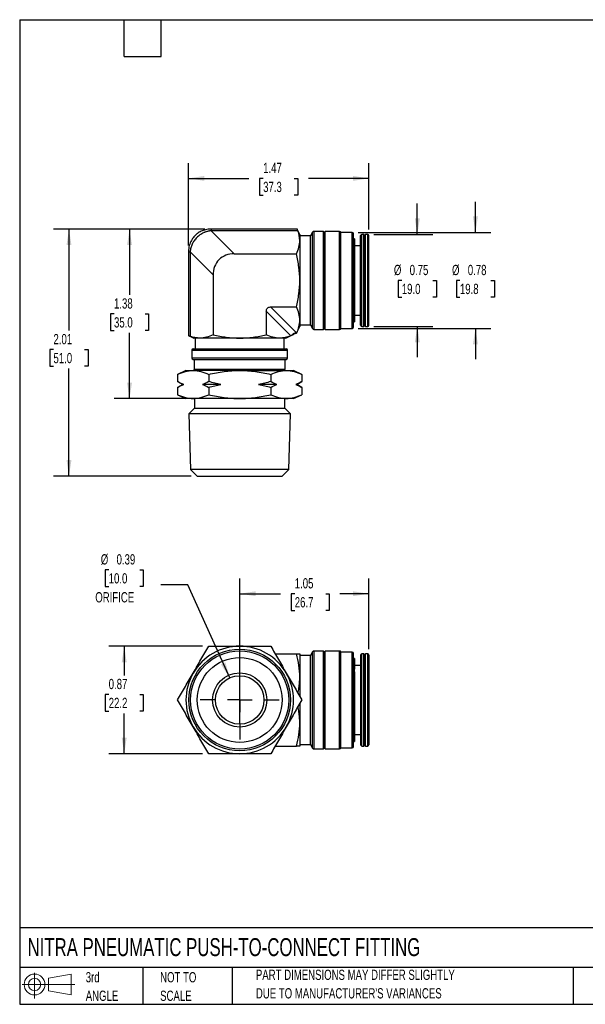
# Model space of a CAD drawing. Header units: inches. Extents: x 0.2 to 10.8, y 0.2 to 8.2.
# Tile 1 of 4: x 0.2 to 4.8, y 0.2 to 8.2. Entities that reach past the tile are written whole.
import ezdxf

# ---------------------------------------------------------------- set-up
doc = ezdxf.new("R2010")
doc.units = ezdxf.units.IN
doc.header["$MEASUREMENT"] = 0
doc.linetypes.add('SLD-Center', pattern=[0.75, 0.6, -0.05, 0.05, -0.05])
doc.linetypes.add('SLD-Solid', pattern=[0])
doc.layers.add('CENTER', color=40, linetype='SLD-Center')
doc.layers.add('SLD-DEFPOINTS', color=7, linetype='Continuous')
doc.layers.add('DIMENSIONS', color=140, linetype='SLD-Solid', lineweight=25)
doc.layers.add('TEXT', color=140, linetype='SLD-Solid', lineweight=25)
doc.styles.add('SLDTEXTSTYLE0', font='TXT', dxfattribs={"width": 0.7})
doc.dimstyles.new('SLDDIMSTYLE0', dxfattribs={"dimtxt": 0.084961, "dimasz": 0.13, "dimexe": 0, "dimexo": 0.0625, "dimgap": 0.02124, "dimtad": 0, "dimtih": 1, "dimtoh": 1, "dimrnd": 1e-09, "dimdsep": 46, "dimtxsty": 'SLDTEXTSTYLE0', "dimsah": 1, "dimcen": 0.09, "dimadec": 0, "dimazin": 2, "dimtfac": 1, "dimtmove": 0, "dimatfit": 0, "dimfxl": 0, "dimfrac": 2, "dimtolj": 1, "dimtzin": 12, "dimarcsym": 0})
doc.dimstyles.new('SLDDIMSTYLE1', dxfattribs={"dimtxt": 0.084961, "dimasz": 0.13, "dimexe": 0, "dimexo": 0.0625, "dimgap": 0.02124, "dimtad": 0, "dimtih": 1, "dimtoh": 1, "dimrnd": 1e-09, "dimzin": 12, "dimdsep": 46, "dimtxsty": 'SLDTEXTSTYLE0', "dimsah": 1, "dimcen": 0.09, "dimadec": 0, "dimazin": 3, "dimtfac": 1, "dimtofl": 0, "dimtmove": 0, "dimatfit": 3, "dimfxl": 0, "dimfrac": 2, "dimtolj": 1, "dimtzin": 12, "dimarcsym": 0})
doc.dimstyles.new('SLDDIMSTYLE4', dxfattribs={"dimtxt": 0.084961, "dimasz": 0.13, "dimexe": 0, "dimexo": 0.0625, "dimgap": 0.02124, "dimtad": 0, "dimtih": 1, "dimtoh": 1, "dimrnd": 1e-09, "dimdsep": 46, "dimtxsty": 'SLDTEXTSTYLE0', "dimsah": 1, "dimcen": 0, "dimadec": 0, "dimazin": 2, "dimtfac": 1, "dimtofl": 0, "dimtmove": 0, "dimatfit": 3, "dimfxl": 0, "dimfrac": 2, "dimtolj": 1, "dimtzin": 12, "dimarcsym": 0})
doc.dimstyles.new('SLDDIMSTYLE5', dxfattribs={"dimtxt": 0.084961, "dimasz": 0.13, "dimexe": 0, "dimexo": 0.0625, "dimgap": 0.02124, "dimtad": 0, "dimtih": 1, "dimtoh": 1, "dimrnd": 1e-09, "dimdsep": 46, "dimtxsty": 'SLDTEXTSTYLE0', "dimsah": 1, "dimcen": 0.09, "dimadec": 0, "dimazin": 2, "dimtfac": 1, "dimtofl": 0, "dimtmove": 0, "dimatfit": 3, "dimfxl": 0, "dimfrac": 2, "dimtolj": 1, "dimtzin": 12, "dimarcsym": 0})

# ---------------------------------------------------------------- blocks, each defined once
blk = doc.blocks.new('Block11')
at = {"color": 7, "linetype": 'SLD-Solid', "lineweight": 18}
for p, q in [((0.1019, 0.2091), (0.1019, 0)), ((0.2157, 0.1641), (0.4006, 0.1981)), ((0.2157, 0.0628), (0.2157, 0.1641)), ((0.4006, 0.1981), (0.4006, 0.0288)), ((0, 0.1135), (0.4281, 0.1135)), ((0.2157, 0.0628), (0.4006, 0.0288))]:
    blk.add_line(p, q, dxfattribs=at)
for radius in [0.0846, 0.0506]:
    blk.add_circle((0.1019, 0.1135), radius, dxfattribs=at)
blk = doc.blocks.new('Block12')
at = {"layer": 'SLD-DEFPOINTS'}
blk.add_blockref('Block11', (0, 0), dxfattribs=at)
blk = doc.blocks.new('SW_NOTE_0_2')
at = {"layer": 'TEXT', "color": 0, "char_height": 0.083333, "attachment_point": 1, "style": 'SLDTEXTSTYLE0'}
for s, insert in [('PART DIMENSIONS MAY DIFFER SLIGHTLY', (0, 0.1074)), ("DUE TO MANUFACTURER'S VARIANCES", (0, -0.0431))]:
    blk.add_mtext(s, dxfattribs=dict(at, insert=insert))
blk = doc.blocks.new('SW_NOTE_0_3')
at = {"layer": 'TEXT', "color": 0, "char_height": 0.08333, "attachment_point": 1, "style": 'SLDTEXTSTYLE0'}
for s, insert in [('NOT TO', (0, 0.1074)), ('SCALE', (0, -0.0431))]:
    blk.add_mtext(s, dxfattribs=dict(at, insert=insert))
blk = doc.blocks.new('SW_NOTE_0_4')
at = {"layer": 'TEXT', "color": 0, "char_height": 0.08333, "attachment_point": 1, "style": 'SLDTEXTSTYLE0'}
for s, insert in [('3rd', (0, 0.1074)), ('ANGLE', (0, -0.0431))]:
    blk.add_mtext(s, dxfattribs=dict(at, insert=insert))
blk = doc.blocks.new('_D')
at = {"layer": 'DIMENSIONS'}
for p, q in [((3.4822, 6.5056), (3.4822, 6.7556)), ((3.1287, 6.5056), (3.6072, 6.5056)), ((3.356, 6.1316), (3.3274, 6.1316)), ((3.3274, 6.1316), (3.3274, 5.9966)), ((3.6084, 6.1316), (3.637, 6.1316)), ((3.637, 6.1316), (3.637, 5.9966)), ((3.3274, 5.9966), (3.356, 5.9966)), ((3.637, 5.9966), (3.6084, 5.9966)), ((3.1287, 5.7576), (3.6072, 5.7576)), ((3.4822, 5.7576), (3.4822, 5.5076))]:
    blk.add_line(p, q, dxfattribs=at)
for points in [[(3.4822, 6.5056), (3.5022, 6.6356), (3.4622, 6.6356)], [(3.4822, 5.7576), (3.4622, 5.6276), (3.5022, 5.6276)]]:
    blk.add_solid(points, dxfattribs=at)
at = {"layer": 'DIMENSIONS', "char_height": 0.08333, "attachment_point": 1, "style": 'SLDTEXTSTYLE0'}
for s, insert in [('%%c', (3.2918, 6.2581)), ('0.75', (3.4201, 6.2581)), ('19.0', (3.356, 6.104))]:
    blk.add_mtext(s, dxfattribs=dict(at, insert=insert))
blk = doc.blocks.new('_D_1')
at = {"layer": 'DIMENSIONS'}
for p, q in [((3.9546, 6.5214), (3.9546, 6.7714)), ((3.0019, 6.5214), (4.0796, 6.5214)), ((3.8284, 6.1316), (3.7999, 6.1316)), ((3.7999, 6.1316), (3.7999, 5.9966)), ((4.0809, 6.1316), (4.1094, 6.1316)), ((4.1094, 6.1316), (4.1094, 5.9966)), ((3.7999, 5.9966), (3.8284, 5.9966)), ((4.1094, 5.9966), (4.0809, 5.9966)), ((3.0019, 5.7419), (4.0796, 5.7419)), ((3.9546, 5.7419), (3.9546, 5.4919))]:
    blk.add_line(p, q, dxfattribs=at)
for points in [[(3.9546, 6.5214), (3.9746, 6.6514), (3.9346, 6.6514)], [(3.9546, 5.7419), (3.9346, 5.6119), (3.9746, 5.6119)]]:
    blk.add_solid(points, dxfattribs=at)
at = {"layer": 'DIMENSIONS', "char_height": 0.08333, "attachment_point": 1, "style": 'SLDTEXTSTYLE0'}
for s, insert in [('%%c', (3.7643, 6.2581)), ('0.78', (3.8926, 6.2581)), ('19.8', (3.8284, 6.104))]:
    blk.add_mtext(s, dxfattribs=dict(at, insert=insert))
blk = doc.blocks.new('_D_2')
at = {"layer": 'DIMENSIONS'}
for p, q in [((1.6219, 6.4146), (1.6219, 7.0855)), ((3.0885, 6.5458), (3.0885, 7.0855)), ((1.6219, 6.9605), (2.1138, 6.9605)), ((2.2289, 6.9605), (2.2004, 6.9605)), ((2.2004, 6.9605), (2.2004, 6.8255)), ((2.4814, 6.9605), (2.5099, 6.9605)), ((2.5099, 6.9605), (2.5099, 6.8255)), ((3.0885, 6.9605), (2.5966, 6.9605)), ((2.2004, 6.8255), (2.2289, 6.8255)), ((2.5099, 6.8255), (2.4814, 6.8255))]:
    blk.add_line(p, q, dxfattribs=at)
for points in [[(1.6219, 6.9605), (1.7519, 6.9405), (1.7519, 6.9805)], [(3.0885, 6.9605), (2.9585, 6.9805), (2.9585, 6.9405)]]:
    blk.add_solid(points, dxfattribs=at)
at = {"layer": 'DIMENSIONS', "char_height": 0.08333, "attachment_point": 1, "style": 'SLDTEXTSTYLE0'}
for s, insert in [('1.47', (2.2289, 7.087)), ('37.3', (2.2289, 6.9329))]:
    blk.add_mtext(s, dxfattribs=dict(at, insert=insert))
blk = doc.blocks.new('_D_3')
at = {"layer": 'DIMENSIONS'}
for p, q in [((1.7555, 6.5483), (1.0179, 6.5483)), ((1.1429, 6.5483), (1.1429, 6.014)), ((1.0167, 5.8599), (0.9882, 5.8599)), ((0.9882, 5.8599), (0.9882, 5.7249)), ((1.2692, 5.8599), (1.2977, 5.8599)), ((1.2977, 5.8599), (1.2977, 5.7249)), ((0.9882, 5.7249), (1.0167, 5.7249)), ((1.1429, 5.1715), (1.1429, 5.7059)), ((1.2977, 5.7249), (1.2692, 5.7249)), ((1.61, 5.1715), (1.0179, 5.1715))]:
    blk.add_line(p, q, dxfattribs=at)
for points in [[(1.1429, 6.5483), (1.1229, 6.4183), (1.1629, 6.4183)], [(1.1429, 5.1715), (1.1629, 5.3015), (1.1229, 5.3015)]]:
    blk.add_solid(points, dxfattribs=at)
at = {"layer": 'DIMENSIONS', "char_height": 0.08333, "attachment_point": 1, "style": 'SLDTEXTSTYLE0'}
for s, insert in [('1.38', (1.0167, 5.9864)), ('35.0', (1.0167, 5.8323))]:
    blk.add_mtext(s, dxfattribs=dict(at, insert=insert))
blk = doc.blocks.new('_D_4')
at = {"layer": 'DIMENSIONS'}
for p, q in [((1.7555, 6.5483), (0.5258, 6.5483)), ((0.6508, 6.5483), (0.6508, 5.7239)), ((0.5246, 5.5699), (0.4961, 5.5699)), ((0.4961, 5.5699), (0.4961, 5.4348)), ((0.7771, 5.5699), (0.8056, 5.5699)), ((0.8056, 5.5699), (0.8056, 5.4348)), ((0.4961, 5.4348), (0.5246, 5.4348)), ((0.6508, 4.5416), (0.6508, 5.4158)), ((0.8056, 5.4348), (0.7771, 5.4348)), ((1.6434, 4.5416), (0.5258, 4.5416))]:
    blk.add_line(p, q, dxfattribs=at)
for points in [[(0.6508, 6.5483), (0.6308, 6.4183), (0.6708, 6.4183)], [(0.6508, 4.5416), (0.6708, 4.6716), (0.6308, 4.6716)]]:
    blk.add_solid(points, dxfattribs=at)
at = {"layer": 'DIMENSIONS', "char_height": 0.08333, "attachment_point": 1, "style": 'SLDTEXTSTYLE0'}
for s, insert in [('2.01', (0.5246, 5.6963)), ('51.0', (0.5246, 5.5423))]:
    blk.add_mtext(s, dxfattribs=dict(at, insert=insert))
blk = doc.blocks.new('_D_8')
at = {"layer": 'DIMENSIONS'}
for p, q in [((0.9735, 3.7805), (0.9449, 3.7805)), ((0.9449, 3.7805), (0.9449, 3.6454)), ((1.2259, 3.7805), (1.2545, 3.7805)), ((1.2545, 3.7805), (1.2545, 3.6454)), ((0.9449, 3.6454), (0.9735, 3.6454)), ((1.2545, 3.6454), (1.2259, 3.6454)), ((1.6161, 3.6571), (1.3974, 3.6571)), ((1.9574, 2.902), (1.6161, 3.6571))]:
    blk.add_line(p, q, dxfattribs=at)
blk.add_solid([(1.9574, 2.902), (1.9221, 3.0287), (1.8857, 3.0122)], dxfattribs=at)
at = {"layer": 'DIMENSIONS', "char_height": 0.08333, "attachment_point": 1, "style": 'SLDTEXTSTYLE0'}
for s, insert in [('%%c', (0.9093, 3.9069)), ('0.39', (1.0376, 3.9069)), ('10.0', (0.9735, 3.7529)), ('ORIFICE', (0.8645, 3.5988))]:
    blk.add_mtext(s, dxfattribs=dict(at, insert=insert))
blk = doc.blocks.new('_D_9')
at = {"layer": 'DIMENSIONS'}
for p, q in [((2.0385, 2.7726), (2.0385, 3.7109)), ((3.0885, 3.1368), (3.0885, 3.7109)), ((2.0385, 3.5859), (2.3706, 3.5859)), ((2.4858, 3.5859), (2.4573, 3.5859)), ((2.4573, 3.5859), (2.4573, 3.4509)), ((2.7382, 3.5859), (2.7668, 3.5859)), ((2.7668, 3.5859), (2.7668, 3.4509)), ((3.0885, 3.5859), (2.8534, 3.5859)), ((2.4573, 3.4509), (2.4858, 3.4509)), ((2.7668, 3.4509), (2.7382, 3.4509))]:
    blk.add_line(p, q, dxfattribs=at)
for points in [[(2.0385, 3.5859), (2.1685, 3.5659), (2.1685, 3.6059)], [(3.0885, 3.5859), (2.9585, 3.6059), (2.9585, 3.5659)]]:
    blk.add_solid(points, dxfattribs=at)
at = {"layer": 'DIMENSIONS', "char_height": 0.08333, "attachment_point": 1, "style": 'SLDTEXTSTYLE0'}
for s, insert in [('1.05', (2.4858, 3.7124)), ('26.7', (2.4858, 3.5583))]:
    blk.add_mtext(s, dxfattribs=dict(at, insert=insert))
blk = doc.blocks.new('_D_10')
at = {"layer": 'DIMENSIONS'}
for p, q in [((1.7362, 3.1597), (0.9747, 3.1597)), ((1.0997, 3.1597), (1.0997, 2.9219)), ((0.9735, 2.7678), (0.9449, 2.7678)), ((0.9449, 2.7678), (0.9449, 2.6328)), ((1.2259, 2.7678), (1.2545, 2.7678)), ((1.2545, 2.7678), (1.2545, 2.6328)), ((0.9449, 2.6328), (0.9735, 2.6328)), ((1.0997, 2.2856), (1.0997, 2.6138)), ((1.2545, 2.6328), (1.2259, 2.6328)), ((1.7362, 2.2856), (0.9747, 2.2856))]:
    blk.add_line(p, q, dxfattribs=at)
for points in [[(1.0997, 3.1597), (1.0797, 3.0297), (1.1197, 3.0297)], [(1.0997, 2.2856), (1.1197, 2.4156), (1.0797, 2.4156)]]:
    blk.add_solid(points, dxfattribs=at)
at = {"layer": 'DIMENSIONS', "char_height": 0.08333, "attachment_point": 1, "style": 'SLDTEXTSTYLE0'}
for s, insert in [('0.87', (0.9735, 2.8943)), ('22.2', (0.9735, 2.7402))]:
    blk.add_mtext(s, dxfattribs=dict(at, insert=insert))
blk = doc.blocks.new('SW_CENTERMARKSYMBOL_1')
at = {"layer": 'CENTER', "color": 0}
for p, q in [((0, 0.2), (0, 0.3205)), ((0, 0), (0, 0.1)), ((-0.2, 0), (-0.3205, 0)), ((0, 0), (-0.1, 0)), ((0, 0), (0, -0.1)), ((0, 0), (0.1, 0)), ((0.2, 0), (0.3205, 0)), ((0, -0.2), (0, -0.3205))]:
    blk.add_line(p, q, dxfattribs=at)

msp = doc.modelspace()

# ---------------------------------------------------------------- linework, layer by layer
for p, q in [((2.5068, 6.5483), (1.8055, 6.5483)), ((1.8055, 6.5483), (1.8055, 6.5351)), ((1.8055, 6.5351), (1.993, 6.3476)), ((2.5116, 6.5351), (1.8055, 6.5351)), ((2.5267, 6.5056), (2.5068, 6.5483)), ((2.5267, 6.5056), (2.5267, 6.4555)), ((2.6133, 6.4938), (2.5267, 6.4938)), ((2.6304, 6.5234), (2.6133, 6.4938)), ((2.6133, 5.7694), (2.6133, 6.4938)), ((2.6304, 5.7399), (2.6304, 6.5234)), ((2.7207, 6.5293), (2.6406, 6.5293)), ((2.6406, 6.5293), (2.6406, 5.734)), ((2.7275, 6.5175), (2.7207, 6.5293)), ((2.7207, 5.734), (2.7207, 6.5293)), ((2.7343, 6.5293), (2.7275, 6.5175)), ((2.7275, 5.7458), (2.7275, 6.5175)), ((2.8502, 6.5293), (2.7343, 6.5293)), ((2.7343, 5.734), (2.7343, 6.5293)), ((2.8502, 5.734), (2.8502, 6.5293)), ((2.9519, 6.5214), (2.8613, 6.5214)), ((2.8613, 5.7419), (2.8613, 6.5214)), ((2.9519, 5.7419), (2.9519, 6.5214)), ((2.9637, 5.7537), (2.9637, 6.5096)), ((3.0216, 6.1316), (3.0216, 6.4958)), ((3.0482, 6.5056), (3.0314, 6.5056)), ((3.0314, 6.1316), (3.0314, 6.5056)), ((3.055, 6.4938), (3.0482, 6.5056)), ((3.0482, 6.1316), (3.0482, 6.5056)), ((3.0619, 6.5056), (3.055, 6.4938)), ((3.055, 6.1316), (3.055, 6.4938)), ((3.0787, 6.5056), (3.0619, 6.5056)), ((3.0619, 6.1316), (3.0619, 6.5056)), ((3.0787, 6.1316), (3.0787, 6.5056)), ((3.0885, 6.1316), (3.0885, 6.4958)), ((2.5267, 6.4555), (2.5267, 6.1316)), ((2.9724, 6.4692), (2.9637, 6.4692)), ((2.9724, 6.4692), (2.9724, 5.9043)), ((3.0216, 6.4127), (2.9724, 6.4127)), ((1.6219, 6.3646), (1.6219, 5.6829)), ((1.6219, 6.3646), (1.635, 6.3646)), ((1.8226, 6.1771), (1.635, 6.3646)), ((1.635, 6.3646), (1.635, 5.6783)), ((1.993, 6.3476), (2.4997, 6.3476)), ((1.8226, 6.1771), (1.8226, 5.6901)), ((2.5267, 6.1316), (2.5267, 5.8077)), ((3.0216, 5.7675), (3.0216, 6.1316)), ((3.0314, 5.7576), (3.0314, 6.1316)), ((3.0482, 5.7576), (3.0482, 6.1316)), ((3.055, 5.7694), (3.055, 6.1316)), ((3.0619, 5.7576), (3.0619, 6.1316)), ((3.0787, 5.7576), (3.0787, 6.1316)), ((3.0885, 5.7675), (3.0885, 6.1316)), ((2.4534, 5.6827), (2.2544, 5.8816)), ((2.2544, 5.8816), (2.2544, 5.6901)), ((2.2885, 5.9157), (2.4988, 5.7054)), ((2.2885, 5.9157), (2.4997, 5.9157)), ((2.9724, 5.9043), (2.9637, 5.9043)), ((2.9724, 5.882), (2.9637, 5.882)), ((2.9724, 5.9043), (2.9724, 5.882)), ((2.9724, 5.882), (2.9724, 5.794)), ((2.9724, 5.8505), (3.0216, 5.8505)), ((2.5267, 5.8077), (2.5267, 5.7576)), ((2.5267, 5.7694), (2.6133, 5.7694)), ((2.6133, 5.7694), (2.6304, 5.7399)), ((2.9637, 5.794), (2.9724, 5.794)), ((3.0482, 5.7576), (3.055, 5.7694)), ((3.055, 5.7694), (3.0619, 5.7576)), ((1.6219, 5.683), (1.6645, 5.6631)), ((2.4125, 5.6631), (2.4734, 5.6915)), ((2.4988, 5.7054), (2.5023, 5.7054)), ((2.4988, 5.7054), (2.4988, 5.7028)), ((2.4988, 5.7028), (2.5011, 5.7028)), ((2.5011, 5.7028), (2.5267, 5.7576)), ((2.6406, 5.734), (2.7207, 5.734)), ((2.7207, 5.734), (2.7275, 5.7458)), ((2.7275, 5.7458), (2.7343, 5.734)), ((2.7343, 5.734), (2.8502, 5.734)), ((2.8613, 5.7419), (2.9519, 5.7419)), ((3.0314, 5.7576), (3.0482, 5.7576)), ((3.0619, 5.7576), (3.0787, 5.7576)), ((1.7146, 5.6631), (1.6645, 5.6631)), ((1.6763, 5.6631), (1.6763, 5.5765)), ((2.0385, 5.6631), (1.7146, 5.6631)), ((2.3624, 5.6631), (2.0385, 5.6631)), ((2.4125, 5.6631), (2.3624, 5.6631)), ((2.4007, 5.5765), (2.4007, 5.6631)), ((1.6487, 5.5647), (1.6487, 5.5017)), ((1.6487, 5.5647), (2.4283, 5.5647)), ((1.6606, 5.5765), (2.4165, 5.5765)), ((2.4283, 5.5017), (2.4283, 5.5647)), ((1.6487, 5.5017), (2.4283, 5.5017)), ((1.6606, 5.4899), (2.4165, 5.4899)), ((1.6684, 5.4899), (1.6684, 5.4112)), ((2.4086, 5.4112), (2.4086, 5.4899)), ((1.6015, 5.3999), (1.5339, 5.3684)), ((1.5339, 5.3684), (1.5339, 5.3099)), ((1.6015, 5.3999), (1.66, 5.3999)), ((2.0385, 5.3999), (1.66, 5.3999)), ((1.6684, 5.4112), (2.4086, 5.4112)), ((1.7862, 5.3684), (1.7862, 5.3099)), ((2.0385, 5.3999), (2.417, 5.3999)), ((2.2908, 5.3684), (2.2908, 5.3099)), ((2.417, 5.3999), (2.4755, 5.3999)), ((2.5431, 5.3684), (2.4755, 5.3999)), ((2.5431, 5.3684), (2.5431, 5.3099)), ((1.5339, 5.3099), (1.5752, 5.2861)), ((1.5752, 5.2861), (1.5339, 5.2622)), ((1.5832, 5.2861), (1.5752, 5.2861)), ((1.8847, 5.2861), (1.7369, 5.2861)), ((2.3401, 5.2861), (2.1923, 5.2861)), ((2.5018, 5.2861), (2.4939, 5.2861)), ((2.5018, 5.2861), (2.5431, 5.3099)), ((2.5431, 5.2622), (2.5018, 5.2861)), ((1.5339, 5.2622), (1.5339, 5.2031)), ((1.5339, 5.2031), (1.6015, 5.1715)), ((1.7862, 5.2622), (1.7862, 5.2031)), ((2.2908, 5.2622), (2.2908, 5.2031)), ((2.4755, 5.1715), (2.5431, 5.2031)), ((2.5431, 5.2622), (2.5431, 5.2031)), ((1.66, 5.1715), (1.6015, 5.1715)), ((2.0385, 5.1715), (1.66, 5.1715)), ((1.6704, 5.1715), (1.6704, 5.0928)), ((2.417, 5.1715), (2.0385, 5.1715)), ((2.4066, 5.0928), (2.4066, 5.1715)), ((2.4755, 5.1715), (2.417, 5.1715)), ((1.6704, 5.0928), (1.6256, 5.048)), ((1.6256, 5.048), (1.6395, 4.5956)), ((2.0815, 5.048), (1.6256, 5.048)), ((1.6704, 5.0928), (2.4066, 5.0928)), ((2.4514, 5.048), (2.0815, 5.048)), ((2.4514, 5.048), (2.4066, 5.0928)), ((2.4375, 4.5956), (2.4514, 5.048)), ((1.6395, 4.5956), (1.6934, 4.5416)), ((2.08, 4.5956), (1.6395, 4.5956)), ((2.4375, 4.5956), (2.08, 4.5956)), ((2.3836, 4.5416), (2.4375, 4.5956)), ((1.6934, 4.5416), (2.3836, 4.5416)), ((2.7207, 3.1203), (2.6406, 3.1203)), ((2.6406, 3.1203), (2.6406, 2.7226)), ((2.7275, 3.1085), (2.7207, 3.1203)), ((2.7207, 2.325), (2.7207, 3.1203)), ((2.7343, 3.1203), (2.7275, 3.1085)), ((2.8502, 3.1203), (2.7343, 3.1203)), ((2.7343, 2.325), (2.7343, 3.1203)), ((2.8502, 2.7226), (2.8502, 3.1203)), ((2.3272, 3.0967), (2.4997, 3.0967)), ((2.5267, 3.0967), (2.5267, 2.9097)), ((2.6133, 3.0848), (2.5267, 3.0848)), ((2.6304, 3.1144), (2.6133, 3.0848)), ((2.6133, 2.3604), (2.6133, 3.0848)), ((2.6304, 2.3309), (2.6304, 3.1144)), ((2.7275, 2.3368), (2.7275, 3.1085)), ((2.9519, 3.1124), (2.8613, 3.1124)), ((2.8613, 2.3329), (2.8613, 3.1124)), ((2.9519, 2.3329), (2.9519, 3.1124)), ((2.9637, 2.3447), (2.9637, 3.1006)), ((2.9724, 3.0602), (2.9637, 3.0602)), ((2.9724, 3.0602), (2.9724, 2.9722)), ((3.0216, 3.0868), (3.0216, 2.3585)), ((3.0482, 3.0967), (3.0314, 3.0967)), ((3.0314, 2.3486), (3.0314, 3.0967)), ((3.055, 3.0848), (3.0482, 3.0967)), ((3.0482, 2.3486), (3.0482, 3.0967)), ((3.0619, 3.0967), (3.055, 3.0848)), ((3.055, 2.3604), (3.055, 3.0848)), ((3.0787, 3.0967), (3.0619, 3.0967)), ((3.0619, 2.3486), (3.0619, 3.0967)), ((3.0787, 2.3486), (3.0787, 3.0967)), ((3.0885, 3.0868), (3.0885, 2.3585)), ((2.9724, 2.9722), (2.9637, 2.9722)), ((3.0216, 3.0037), (2.9724, 3.0037)), ((2.9724, 2.95), (2.9724, 2.9722)), ((2.0385, 2.5258), (2.0385, 2.9195)), ((2.5267, 2.9097), (2.5267, 2.7511)), ((2.9724, 2.95), (2.9637, 2.95)), ((2.9724, 2.95), (2.9724, 2.385)), ((2.6406, 2.7226), (2.6406, 2.325)), ((2.8502, 2.325), (2.8502, 2.7226)), ((2.5267, 2.6941), (2.5267, 2.5356)), ((2.5267, 2.5356), (2.5267, 2.3486)), ((2.9724, 2.4415), (3.0216, 2.4415)), ((2.3272, 2.3486), (2.4997, 2.3486)), ((2.5267, 2.3604), (2.6133, 2.3604)), ((2.6133, 2.3604), (2.6304, 2.3309)), ((2.6406, 2.325), (2.7207, 2.325)), ((2.7207, 2.325), (2.7275, 2.3368)), ((2.7275, 2.3368), (2.7343, 2.325)), ((2.7343, 2.325), (2.8502, 2.325)), ((2.8613, 2.3329), (2.9519, 2.3329)), ((2.9637, 2.385), (2.9724, 2.385)), ((3.0314, 2.3486), (3.0482, 2.3486)), ((3.0482, 2.3486), (3.055, 2.3604)), ((3.055, 2.3604), (3.0619, 2.3486)), ((3.0619, 2.3486), (3.0787, 2.3486))]:
    msp.add_line(p, q)
for radius in [0.4129, 0.399, 0.3451, 0.2205, 0.1969]:
    msp.add_circle((2.0385, 2.7226), radius)
for centre, radius, start, end in [((2.6406, 6.5175), 0.0118, 90, 150), ((2.8502, 6.5175), 0.0118, 19.47122, 90), ((2.9519, 6.5096), 0.0118, 0, 90), ((3.0314, 6.4958), 0.00984, 90, 180), ((3.0787, 6.4958), 0.00984, 0, 90), ((3.0314, 5.7675), 0.00984, 180, 270), ((3.0787, 5.7675), 0.00984, 270, 0), ((2.6406, 5.7458), 0.0118, 210, 270), ((2.8502, 5.7458), 0.0118, 270, 340.52878), ((2.9519, 5.7537), 0.0118, 270, 0), ((1.6606, 5.5647), 0.0118, 90, 180), ((2.4165, 5.5647), 0.0118, 0, 90), ((1.6606, 5.5017), 0.0118, 180, 270), ((2.4165, 5.5017), 0.0118, 270, 0), ((1.6802, 5.4112), 0.0118, 180, 252.42705), ((2.3968, 5.4112), 0.0118, 287.57295, 0), ((2.0385, 2.7226), 0.437, 90, 150), ((2.0385, 2.7226), 0.437, 30, 90), ((2.6406, 3.1085), 0.0118, 90, 150), ((2.8502, 3.1085), 0.0118, 19.47122, 90), ((2.9519, 3.1006), 0.0118, 0, 90), ((3.0314, 3.0868), 0.00984, 90, 180), ((3.0787, 3.0868), 0.00984, 0, 90), ((2.0385, 2.7226), 0.437, 150, 210), ((2.0385, 2.7226), 0.437, 330, 30), ((2.0385, 2.7226), 0.437, 210, 270), ((2.0385, 2.7226), 0.437, 270, 330), ((2.6406, 2.3368), 0.0118, 210, 270), ((2.8502, 2.3368), 0.0118, 270, 340.52878), ((2.9519, 2.3447), 0.0118, 270, 0), ((3.0314, 2.3585), 0.00984, 180, 270), ((3.0787, 2.3585), 0.00984, 270, 0)]:
    msp.add_arc(centre, radius, start, end)
for points, knots in [([(1.8055, 6.5483), (1.7978, 6.548), (1.7829, 6.5475), (1.7618, 6.5438), (1.7431, 6.5385), (1.7256, 6.5315), (1.7098, 6.5233), (1.6961, 6.5142), (1.6839, 6.5047), (1.6714, 6.493), (1.6578, 6.4771), (1.6455, 6.4584), (1.6354, 6.4375), (1.628, 6.4155), (1.6229, 6.3909), (1.6222, 6.3736), (1.6219, 6.3646)], [0, 0, 0, 0, 0.08015, 0.153919, 0.220954, 0.280957, 0.349569, 0.404738, 0.451024, 0.509185, 0.581462, 0.667456, 0.740567, 0.820625, 0.90725, 1, 1, 1, 1]), ([(1.8055, 6.5351), (1.8028, 6.5348), (1.7974, 6.5341), (1.7894, 6.5327), (1.7816, 6.531), (1.7739, 6.529), (1.7663, 6.5267), (1.7589, 6.5241), (1.7516, 6.5212), (1.7367, 6.5146), (1.7151, 6.5022), (1.6895, 6.4806), (1.668, 6.455), (1.6542, 6.4311), (1.6459, 6.4112), (1.641, 6.3962), (1.6372, 6.3806), (1.6358, 6.37), (1.635, 6.3646)], [0, 0, 0, 0, 0.031736, 0.06315, 0.094248, 0.125036, 0.155518, 0.185702, 0.215593, 0.245197, 0.373517, 0.500027, 0.626529, 0.754856, 0.814336, 0.874988, 0.936861, 1, 1, 1, 1]), ([(2.5116, 6.5351), (2.51, 6.5394), (2.5088, 6.5426), (2.5072, 6.5471), (2.5068, 6.5483), (2.5068, 6.5483)], [0, 0, 0, 0, 0.5, 0.5, 1, 1, 1, 1]), ([(2.4997, 6.3476), (2.508, 6.3653), (2.5148, 6.3832), (2.5242, 6.4191), (2.5267, 6.4373), (2.5267, 6.4555)], [0, 0, 0, 0, 0.5, 0.5, 1, 1, 1, 1]), ([(1.993, 6.3476), (1.9706, 6.3476), (1.9478, 6.3439), (1.9055, 6.3281), (1.886, 6.3158), (1.8543, 6.2841), (1.8421, 6.2647), (1.8262, 6.2223), (1.8226, 6.1996), (1.8226, 6.1771)], [0, 0, 0, 0, 0.25, 0.25, 0.5, 0.5, 0.75, 0.75, 1, 1, 1, 1]), ([(2.5267, 6.1316), (2.5267, 6.1682), (2.5242, 6.2044), (2.5148, 6.2763), (2.508, 6.312), (2.4997, 6.3476)], [0, 0, 0, 0, 0.5, 0.5, 1, 1, 1, 1]), ([(2.4997, 5.9157), (2.508, 5.9512), (2.5148, 5.9869), (2.5242, 6.0588), (2.5267, 6.0951), (2.5267, 6.1316)], [0, 0, 0, 0, 0.5, 0.5, 1, 1, 1, 1]), ([(2.2544, 5.8816), (2.2544, 5.8861), (2.2552, 5.8906), (2.2583, 5.8991), (2.2608, 5.903), (2.2671, 5.9093), (2.271, 5.9118), (2.2795, 5.915), (2.284, 5.9157), (2.2885, 5.9157)], [0, 0, 0, 0, 0.25, 0.25, 0.5, 0.5, 0.75, 0.75, 1, 1, 1, 1]), ([(2.5267, 5.8077), (2.5267, 5.826), (2.5242, 5.8441), (2.5148, 5.8801), (2.508, 5.8979), (2.4997, 5.9157)], [0, 0, 0, 0, 0.5, 0.5, 1, 1, 1, 1]), ([(2.5023, 5.7054), (2.5098, 5.7223), (2.516, 5.7392), (2.5244, 5.7733), (2.5267, 5.7904), (2.5267, 5.8077)], [0, 0, 0, 0, 0.5, 0.5, 1, 1, 1, 1]), ([(1.6221, 5.6829), (1.6221, 5.6829), (1.6222, 5.6829), (1.6253, 5.6818), (1.6298, 5.6802), (1.6337, 5.6788), (1.635, 5.6783)], [0, 0, 0, 0, 0.224859, 0.522833, 0.829286, 1, 1, 1, 1]), ([(1.8226, 5.6901), (1.8048, 5.6818), (1.787, 5.675), (1.751, 5.6657), (1.7329, 5.6631), (1.7146, 5.6631)], [0, 0, 0, 0, 0.5, 0.5, 1, 1, 1, 1]), ([(1.8226, 5.6901), (1.8581, 5.6818), (1.8938, 5.675), (1.9657, 5.6657), (2.002, 5.6631), (2.0385, 5.6631)], [0, 0, 0, 0, 0.5, 0.5, 1, 1, 1, 1]), ([(2.0385, 5.6631), (2.0751, 5.6631), (2.1113, 5.6657), (2.1832, 5.675), (2.2189, 5.6818), (2.2544, 5.6901)], [0, 0, 0, 0, 0.5, 0.5, 1, 1, 1, 1]), ([(2.3624, 5.6631), (2.3441, 5.6631), (2.326, 5.6657), (2.2901, 5.675), (2.2722, 5.6818), (2.2544, 5.6901)], [0, 0, 0, 0, 0.5, 0.5, 1, 1, 1, 1]), ([(2.4669, 5.6886), (2.4673, 5.6895), (2.4682, 5.6914), (2.4698, 5.6941), (2.4717, 5.6965), (2.4739, 5.6986), (2.4763, 5.7005), (2.4798, 5.7026), (2.4849, 5.7046), (2.4916, 5.7058), (2.4963, 5.7055), (2.4988, 5.7054)], [0, 0, 0, 0, 0.080998, 0.160298, 0.238548, 0.316418, 0.394591, 0.473741, 0.633805, 0.808148, 1, 1, 1, 1]), ([(2.4669, 5.6886), (2.4685, 5.6893), (2.471, 5.6904), (2.4732, 5.6914), (2.4734, 5.6915), (2.4734, 5.6915)], [0, 0, 0, 0, 0.507836, 0.786428, 1, 1, 1, 1]), ([(2.4737, 5.6914), (2.4741, 5.692), (2.4759, 5.695), (2.4811, 5.6987), (2.4893, 5.7022), (2.4955, 5.7026), (2.4988, 5.7028)], [0, 0, 0, 0, 0.080975, 0.356029, 0.655915, 1, 1, 1, 1]), ([(1.5339, 5.3684), (1.5546, 5.378), (1.5755, 5.386), (1.6175, 5.3969), (1.6387, 5.3999), (1.66, 5.3999)], [0, 0, 0, 0, 0.5, 0.5, 1, 1, 1, 1]), ([(1.66, 5.3999), (1.6814, 5.3999), (1.7026, 5.3969), (1.7446, 5.386), (1.7654, 5.378), (1.7862, 5.3684)], [0, 0, 0, 0, 0.5, 0.5, 1, 1, 1, 1]), ([(1.7862, 5.3684), (1.8277, 5.378), (1.8694, 5.386), (1.9535, 5.3969), (1.9958, 5.3999), (2.0385, 5.3999)], [0, 0, 0, 0, 0.5, 0.5, 1, 1, 1, 1]), ([(2.0385, 5.3999), (2.0812, 5.3999), (2.1235, 5.3969), (2.2076, 5.386), (2.2493, 5.378), (2.2908, 5.3684)], [0, 0, 0, 0, 0.5, 0.5, 1, 1, 1, 1]), ([(2.2908, 5.3684), (2.3116, 5.378), (2.3324, 5.386), (2.3744, 5.3969), (2.3956, 5.3999), (2.417, 5.3999)], [0, 0, 0, 0, 0.5, 0.5, 1, 1, 1, 1]), ([(2.417, 5.3999), (2.4383, 5.3999), (2.4595, 5.3969), (2.5015, 5.386), (2.5224, 5.378), (2.5431, 5.3684)], [0, 0, 0, 0, 0.5, 0.5, 1, 1, 1, 1]), ([(1.5339, 5.2031), (1.5546, 5.1934), (1.5755, 5.1855), (1.6175, 5.1745), (1.6387, 5.1715), (1.66, 5.1715)], [0, 0, 0, 0, 0.5, 0.5, 1, 1, 1, 1]), ([(1.66, 5.1715), (1.6814, 5.1715), (1.7026, 5.1745), (1.7446, 5.1855), (1.7654, 5.1934), (1.7862, 5.2031)], [0, 0, 0, 0, 0.5, 0.5, 1, 1, 1, 1]), ([(1.7862, 5.2031), (1.8277, 5.1934), (1.8694, 5.1855), (1.9535, 5.1745), (1.9958, 5.1715), (2.0385, 5.1715)], [0, 0, 0, 0, 0.5, 0.5, 1, 1, 1, 1]), ([(2.0385, 5.1715), (2.0812, 5.1715), (2.1235, 5.1745), (2.2076, 5.1855), (2.2493, 5.1934), (2.2908, 5.2031)], [0, 0, 0, 0, 0.5, 0.5, 1, 1, 1, 1]), ([(2.2908, 5.2031), (2.3116, 5.1934), (2.3324, 5.1855), (2.3744, 5.1745), (2.3956, 5.1715), (2.417, 5.1715)], [0, 0, 0, 0, 0.5, 0.5, 1, 1, 1, 1]), ([(2.417, 5.1715), (2.4383, 5.1715), (2.4595, 5.1745), (2.5015, 5.1855), (2.5224, 5.1934), (2.5431, 5.2031)], [0, 0, 0, 0, 0.5, 0.5, 1, 1, 1, 1]), ([(1.66, 2.9411), (1.6814, 2.9781), (1.7026, 3.0148), (1.7446, 3.0876), (1.7654, 3.1237), (1.7862, 3.1597)], [0, 0, 0, 0, 0.5, 0.5, 1, 1, 1, 1]), ([(1.7862, 3.1597), (1.8277, 3.1597), (1.8694, 3.1597), (1.9535, 3.1597), (1.9958, 3.1597), (2.0385, 3.1597)], [0, 0, 0, 0, 0.5, 0.5, 1, 1, 1, 1]), ([(2.0385, 3.1597), (2.0812, 3.1597), (2.1235, 3.1597), (2.2076, 3.1597), (2.2493, 3.1597), (2.2908, 3.1597)], [0, 0, 0, 0, 0.5, 0.5, 1, 1, 1, 1]), ([(2.2908, 3.1597), (2.3116, 3.1237), (2.3324, 3.0876), (2.3744, 3.0148), (2.3956, 2.9781), (2.417, 2.9411)], [0, 0, 0, 0, 0.5, 0.5, 1, 1, 1, 1]), ([(2.5267, 2.9097), (2.5267, 2.9413), (2.5242, 2.9727), (2.5148, 3.035), (2.508, 3.0659), (2.4997, 3.0967)], [0, 0, 0, 0, 0.5, 0.5, 1, 1, 1, 1]), ([(2.4997, 3.0967), (2.508, 3.0967), (2.5148, 3.0967), (2.5242, 3.0967), (2.5267, 3.0967), (2.5267, 3.0967)], [0, 0, 0, 0, 0.5, 0.5, 1, 1, 1, 1]), ([(1.5339, 2.7226), (1.5546, 2.7586), (1.5755, 2.7947), (1.6175, 2.8675), (1.6387, 2.9042), (1.66, 2.9411)], [0, 0, 0, 0, 0.5, 0.5, 1, 1, 1, 1]), ([(2.417, 2.9411), (2.4383, 2.9042), (2.4595, 2.8675), (2.5015, 2.7947), (2.5224, 2.7586), (2.5431, 2.7226)], [0, 0, 0, 0, 0.5, 0.5, 1, 1, 1, 1]), ([(2.5124, 2.7759), (2.5124, 2.7759), (2.5158, 2.7905), (2.5204, 2.8201), (2.5258, 2.8647), (2.5264, 2.8946), (2.5267, 2.9097)], [0, 0, 0, 0, 0.001082, 0.331747, 0.665244, 1, 1, 1, 1]), ([(1.66, 2.5041), (1.6387, 2.5411), (1.6175, 2.5778), (1.5755, 2.6506), (1.5546, 2.6867), (1.5339, 2.7226)], [0, 0, 0, 0, 0.5, 0.5, 1, 1, 1, 1]), ([(2.5431, 2.7226), (2.5224, 2.6867), (2.5015, 2.6506), (2.4595, 2.5778), (2.4383, 2.5411), (2.417, 2.5041)], [0, 0, 0, 0, 0.5, 0.5, 1, 1, 1, 1]), ([(2.5267, 2.5356), (2.5264, 2.5504), (2.5258, 2.58), (2.5205, 2.6244), (2.5159, 2.6542), (2.5124, 2.6692), (2.5124, 2.6694)], [0, 0, 0, 0, 0.330074, 0.660176, 0.99459, 1, 1, 1, 1]), ([(1.7862, 2.2856), (1.7654, 2.3216), (1.7446, 2.3577), (1.7026, 2.4305), (1.6814, 2.4672), (1.66, 2.5041)], [0, 0, 0, 0, 0.5, 0.5, 1, 1, 1, 1]), ([(2.417, 2.5041), (2.3956, 2.4672), (2.3744, 2.4305), (2.3324, 2.3577), (2.3116, 2.3216), (2.2908, 2.2856)], [0, 0, 0, 0, 0.5, 0.5, 1, 1, 1, 1]), ([(2.4997, 2.3486), (2.508, 2.3794), (2.5148, 2.4103), (2.5242, 2.4726), (2.5267, 2.504), (2.5267, 2.5356)], [0, 0, 0, 0, 0.5, 0.5, 1, 1, 1, 1]), ([(2.5267, 2.3486), (2.5267, 2.3486), (2.5242, 2.3486), (2.5148, 2.3486), (2.508, 2.3486), (2.4997, 2.3486)], [0, 0, 0, 0, 0.5, 0.5, 1, 1, 1, 1]), ([(2.0385, 2.2856), (1.9958, 2.2856), (1.9535, 2.2856), (1.8694, 2.2856), (1.8277, 2.2856), (1.7862, 2.2856)], [0, 0, 0, 0, 0.5, 0.5, 1, 1, 1, 1]), ([(2.2908, 2.2856), (2.2493, 2.2856), (2.2076, 2.2856), (2.1235, 2.2856), (2.0812, 2.2856), (2.0385, 2.2856)], [0, 0, 0, 0, 0.5, 0.5, 1, 1, 1, 1])]:
    msp.add_open_spline(points, degree=3, knots=knots)
for points in [[(2.5267, 6.4555), (2.5267, 6.4823), (2.5212, 6.5088), (2.5116, 6.5351)], [(2.4534, 5.6827), (2.4234, 5.6704), (2.3931, 5.6631), (2.3624, 5.6631)], [(2.4669, 5.6886), (2.4615, 5.6861), (2.4571, 5.6842), (2.4534, 5.6827)], [(2.5011, 5.7028), (2.5011, 5.7028), (2.5015, 5.7037), (2.5023, 5.7054)], [(1.7146, 5.6631), (1.6878, 5.6631), (1.6613, 5.6686), (1.635, 5.6783)], [(1.5832, 5.2861), (1.5665, 5.2924), (1.5501, 5.3006), (1.5339, 5.3099)], [(1.5339, 5.2622), (1.5501, 5.2716), (1.5665, 5.2797), (1.5832, 5.2861)], [(1.7862, 5.3099), (1.7699, 5.3006), (1.7535, 5.2924), (1.7369, 5.2861)], [(1.7369, 5.2861), (1.7535, 5.2797), (1.7699, 5.2716), (1.7862, 5.2622)], [(1.8847, 5.2861), (1.8515, 5.2924), (1.8187, 5.3006), (1.7862, 5.3099)], [(1.7862, 5.2622), (1.8187, 5.2716), (1.8515, 5.2797), (1.8847, 5.2861)], [(2.2908, 5.3099), (2.2583, 5.3006), (2.2255, 5.2924), (2.1923, 5.2861)], [(2.1923, 5.2861), (2.2255, 5.2797), (2.2583, 5.2716), (2.2908, 5.2622)], [(2.3401, 5.2861), (2.3235, 5.2924), (2.3071, 5.3006), (2.2908, 5.3099)], [(2.2908, 5.2622), (2.3071, 5.2716), (2.3235, 5.2797), (2.3401, 5.2861)], [(2.5431, 5.3099), (2.5269, 5.3006), (2.5105, 5.2924), (2.4939, 5.2861)], [(2.4939, 5.2861), (2.5105, 5.2797), (2.5269, 5.2716), (2.5431, 5.2622)]]:
    msp.add_open_spline(points, degree=3)
at = {"layer": 'TEXT'}
for p, q in [((0.25, 8.25), (10.75, 8.25)), ((0.25, 8.25), (0.25, 0.25)), ((1.1, 7.95), (1.1, 8.25)), ((1.4, 7.95), (1.4, 8.25)), ((1.1, 7.95), (1.4, 7.95)), ((10.75, 0.8711), (0.25, 0.8711)), ((10.75, 0.55), (0.25, 0.55)), ((1.25, 0.55), (1.25, 0.25)), ((1.9768, 0.55), (1.9768, 0.25)), ((4.7499, 0.55), (4.7499, 0.25)), ((0.25, 0.25), (10.75, 0.25))]:
    msp.add_line(p, q, dxfattribs=at)

# ---------------------------------------------------------------- block references
at = {"layer": 'CENTER'}
msp.add_blockref('SW_CENTERMARKSYMBOL_1', (2.0385, 2.7226), dxfattribs=at)
at = {"layer": 'SLD-DEFPOINTS'}
msp.add_blockref('Block12', (0.2692, 0.2974), dxfattribs=at)
at = {"layer": 'TEXT'}
for name, p in [('SW_NOTE_0_4', (0.787, 0.4043)), ('SW_NOTE_0_3', (1.3916, 0.4043)), ('SW_NOTE_0_2', (2.1701, 0.4241))]:
    msp.add_blockref(name, p, dxfattribs=at)

# ---------------------------------------------------------------- texts
at = {"layer": 'TEXT', "insert": (0.3136, 0.7875), "char_height": 0.145833, "attachment_point": 1, "style": 'SLDTEXTSTYLE0'}
msp.add_mtext('NITRA PNEUMATIC PUSH-TO-CONNECT FITTING', dxfattribs=at)

# ---------------------------------------------------------------- dimensions: what is measured, and where the dimension line sits
at = {"layer": 'DIMENSIONS'}
for base, p1, p2, picture, middle in [((1.6219, 6.9605), (3.0885, 6.4958), (1.6219, 6.3646), '_D_2', (2.3552, 6.9605)), ((2.0385, 3.5859), (3.0885, 3.0868), (2.0385, 2.7226), '_D_9', (2.612, 3.5859))]:
    dim = msp.add_linear_dim(base=base, p1=p1, p2=p2, dimstyle='SLDDIMSTYLE1', dxfattribs=at)
    dim.commit()
    dim.dimension.update_dxf_attribs({"geometry": picture, "text_midpoint": middle, "dimtype": 160})
for base, p1, p2, picture, middle in [((3.9546, 5.7419), (2.9519, 6.5214), (2.9519, 5.7419), '_D_1', (3.9546, 6.1316)), ((3.4822, 5.7576), (3.0787, 6.5056), (3.0787, 5.7576), '_D', (3.4822, 6.1316))]:
    dim = msp.add_linear_dim(base=base, p1=p1, p2=p2, angle=90, text='%%c<>', dimstyle='SLDDIMSTYLE0', dxfattribs=at)
    dim.commit()
    dim.dimension.update_dxf_attribs({"geometry": picture, "text_midpoint": middle, "dimtype": 160})
for base, p1, p2, dimstyle, picture, middle in [((0.6508, 6.5483), (1.6934, 4.5416), (1.8055, 6.5483), 'SLDDIMSTYLE1', '_D_4', (0.6508, 5.5699)), ((1.1429, 5.1715), (1.8055, 6.5483), (1.66, 5.1715), 'SLDDIMSTYLE1', '_D_3', (1.1429, 5.8599)), ((1.0997, 3.1597), (1.7862, 2.2856), (1.7862, 3.1597), 'SLDDIMSTYLE5', '_D_10', (1.0997, 2.7678))]:
    dim = msp.add_linear_dim(base=base, p1=p1, p2=p2, angle=90, dimstyle=dimstyle, dxfattribs=at)
    dim.commit()
    dim.dimension.update_dxf_attribs({"geometry": picture, "text_midpoint": middle, "dimtype": 160})
dim = msp.add_diameter_dim_2p(p1=(2.1196, 2.5433), p2=(1.9574, 2.902), text='<>\\PORIFICE', dimstyle='SLDDIMSTYLE4', dxfattribs=at)
dim.commit()
dim.dimension.update_dxf_attribs({"geometry": '_D_8', "text_midpoint": (1.0997, 3.7129), "dimtype": 163})

doc.saveas('drawing.dxf')
